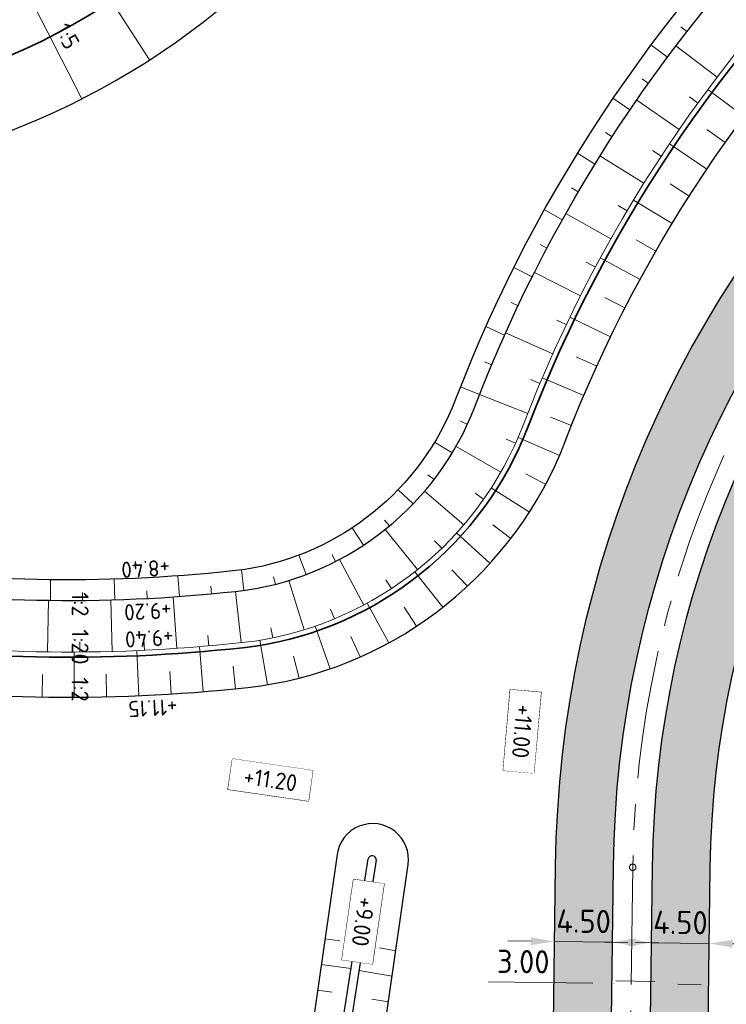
# Model space of a CAD drawing. Header units: metres. Extents: x 232559 to 234458, y 552925 to 554400.
# Tile 40 of 45: x 233244 to 233298, y 554148 to 554224. Entities that reach past the tile are written whole.
import ezdxf
from ezdxf.enums import TextEntityAlignment as Align

# ---------------------------------------------------------------- set-up
doc = ezdxf.new("R2010")
doc.units = ezdxf.units.M
doc.linetypes.add('AM-AS', pattern=[16, 10, -2, 2, -2])
doc.layers.get('Defpoints').update_dxf_attribs({"color": 241})
for name, color, linetype, lineweight in [('N-AL-HOOGTELABEL-S', 7, 'Continuous', 9), ('N-WE-AM-AS_WEG-G', 7, 'AM-AS', 13), ('N-WE-GW-WATERGANG_BODEM-G', 144, 'Continuous', 25), ('N-WE-OB-BESCHOEIING-G', 7, 'OB-BESCHOEIING', 25), ('N-WE-VH-KANTVERHARDING-GV', 7, 'Continuous', 25), ('N-WE-VH-M', 7, 'Continuous', 18), ('X-XX-AL-AANKLEDING-T25', 7, 'Continuous', 25)]:
    doc.layers.add(name, color=color, linetype=linetype, lineweight=lineweight)
for name, color, linetype, lineweight, true_color in [('N-WE-GW-GRONDWERKLIJN-G', 7, 'Continuous', 18, 0x004c00), ('N-WE-GW-TALUDARCERING_KORT-G', 7, 'Continuous', 18, 0x004c00), ('N-WE-GW-TALUDARCERING_LANG-G', 7, 'Continuous', 13, 0x004c00), ('N-WE-GW-WATERGANG_INSTEEK-G', 7, 'Continuous', 25, 0x004c00), ('N-WE-VH-VERHARDING_ASFALT_HOOFDRIJBAAN-A', 7, 'Continuous', 5, 0xc7c7c7), ('N-WE-WH-WATERLIJN-G', 150, 'Continuous', 35, 0x007fff)]:
    doc.layers.add(name, color=color, linetype=linetype, lineweight=lineweight, true_color=true_color)
doc.styles.add('NLCS-ISO', font='NLCS-ISO.ttf')
doc.styles.add('NLCS-ISO-ANNOTATIEF-T18', font='NLCS-ISO.ttf', dxfattribs={"height": 1.8})
doc.styles.add('NLCS-ISO-M500-T25', font='NLCS-ISO.ttf', dxfattribs={"height": 1.25})
doc.linetypes.add('OB-BESCHOEIING', pattern='A,30,-5,[1,NLCS.SHX,S=1,R=0,X=0,Y=0],-5', length=40)
doc.dimstyles.new('NLCS-ANNOTATIEF-T18-PIJL_A_L2_H2', dxfattribs={"dimtxt": 1.8, "dimasz": 1.8, "dimexe": 2, "dimexo": 2, "dimgap": 0.7, "dimtad": 1, "dimzin": 0, "dimdsep": 46, "dimtxsty": 'NLCS-ISO-ANNOTATIEF-T18', "dimcen": 0, "dimdle": 2, "dimse1": 1, "dimse2": 1, "dimclrd": 256, "dimclre": 251, "dimazin": 0, "dimtfac": 1, "dimtofl": 0, "dimtmove": 0, "dimatfit": 3, "dimfxl": 2, "dimtfillclr": 256, "dimtolj": 1, "dimtzin": 0, "dimlwd": 9, "dimlwe": 9, "dimarcsym": 0})

# ---------------------------------------------------------------- blocks, each defined once
blk = doc.blocks.new('*D91')
at = {"layer": 'Defpoints', "color": 0, "transparency": 16777216}
for p in [(233284.9066240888, 554152.9670607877), (233289.4062653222, 554152.9102387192), (233289.4062663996, 554152.9103239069)]:
    blk.add_point(p, dxfattribs=at)
at = {"layer": 'N-WE-VH-M', "lineweight": 9, "transparency": 16777216}
for p, q in [((233283.1067691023, 554152.9899088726), (233281.3069130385, 554153.0126717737)), ((233291.206121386, 554152.8874758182), (233293.0059774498, 554152.8647129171))]:
    blk.add_line(p, q, dxfattribs=at)
at = {"layer": 'N-WE-VH-M', "transparency": 16777216}
for points in [[(233283.1105629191, 554153.2898848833), (233283.1029752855, 554152.689932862), (233284.9066251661, 554152.9671459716)], [(233291.2099152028, 554153.1874518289), (233291.2023275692, 554152.5874998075), (233289.4062653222, 554152.9102387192)]]:
    blk.add_solid(points, dxfattribs=at)
at = {"layer": 'N-WE-VH-M', "color": 0, "transparency": 16777216, "insert": (233287.1766789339, 554154.538564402), "char_height": 1.8, "attachment_point": 5, "rotation": 359.27541504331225, "style": 'NLCS-ISO-ANNOTATIEF-T18'}
blk.add_mtext('\\A1;4.50', dxfattribs=at)
blk = doc.blocks.new('*D92')
at = {"layer": 'Defpoints', "color": 0, "transparency": 16777216}
for p in [(233292.4041498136, 554152.8725231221), (233296.9034236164, 554152.8157945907), (233296.9034236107, 554152.815794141)]:
    blk.add_point(p, dxfattribs=at)
at = {"layer": 'N-WE-VH-M', "lineweight": 9, "transparency": 16777216}
for p, q in [((233290.6042928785, 554152.895217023), (233288.8044359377, 554152.9179104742)), ((233298.7032805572, 554152.7931011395), (233300.503137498, 554152.7704076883))]:
    blk.add_line(p, q, dxfattribs=at)
at = {"layer": 'N-WE-VH-M', "transparency": 16777216}
for points in [[(233290.6080751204, 554153.1951931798), (233290.6005106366, 554152.5952408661), (233292.4041498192, 554152.8725235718)], [(233298.707062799, 554153.0930772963), (233298.6994983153, 554152.4931249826), (233296.9034236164, 554152.8157945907)]]:
    blk.add_solid(points, dxfattribs=at)
at = {"layer": 'N-WE-VH-M', "color": 0, "transparency": 16777216, "insert": (233294.6739586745, 554154.4440319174), "char_height": 1.8, "attachment_point": 5, "rotation": 359.2776258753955, "style": 'NLCS-ISO-ANNOTATIEF-T18'}
blk.add_mtext('\\A1;4.50', dxfattribs=at)
blk = doc.blocks.new('*D93')
at = {"layer": 'Defpoints', "color": 0, "transparency": 16777216}
for p in [(233289.6819872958, 554149.9062968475), (233292.6795784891, 554149.6778771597), (233292.6819891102, 554149.8684842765)]:
    blk.add_point(p, dxfattribs=at)
at = {"layer": 'N-WE-VH-M', "lineweight": 9, "transparency": 16777216}
for p, q in [((233287.8797222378, 554149.7385812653), (233279.8029209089, 554149.8407291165)), ((233294.4794345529, 554149.6551142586), (233296.2792906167, 554149.6323513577))]:
    blk.add_line(p, q, dxfattribs=at)
at = {"layer": 'N-WE-VH-M', "transparency": 16777216}
for points in [[(233287.8835160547, 554150.038557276), (233287.875928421, 554149.4386052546), (233289.6795783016, 554149.7158183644)], [(233294.4832283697, 554149.9550902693), (233294.4756407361, 554149.355138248), (233292.6795784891, 554149.6778771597)]]:
    blk.add_solid(points, dxfattribs=at)
at = {"layer": 'N-WE-VH-M', "color": 0, "transparency": 16777216, "insert": (233282.5029402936, 554151.4067097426), "char_height": 1.8, "attachment_point": 5, "rotation": 359.27541504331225, "style": 'NLCS-ISO-ANNOTATIEF-T18'}
blk.add_mtext('\\A1;3.00', dxfattribs=at)
blk = doc.blocks.new('SAL-HOOGTELABEL_AANLEG-SO')
blk.add_lwpolyline([(-4.842599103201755, 1.798838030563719), (4.851150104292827, 1.798838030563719), (4.851150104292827, -1.886858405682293), (-4.842599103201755, -1.886858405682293)], close=True)
at = {"style": 'NLCS-ISO'}
blk.add_attdef('HOOGTE', text='', height=2, dxfattribs=at).set_placement((0, 0), align=Align.MIDDLE_CENTER)
blk.add_wipeout([(-4.842599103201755, 1.7988380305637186), (4.851150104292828, 1.7988380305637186), (4.851150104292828, -1.8868584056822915), (-4.842599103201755, -1.8868584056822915)])

msp = doc.modelspace()

# ---------------------------------------------------------------- hatches: boundary and pattern name
at = {"layer": 'N-WE-VH-VERHARDING_ASFALT_HOOFDRIJBAAN-A'}
h = msp.add_hatch(color=256, dxfattribs=at)
h.dxf.hatch_style = 1
edge = h.paths.add_edge_path(flags=16)
edge.add_line((233238.8431109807, 553681.6264790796), (233230.943822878, 553658.5683842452))
edge.add_arc((233232.3644847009, 553658.0869851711), 1.500008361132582, 161.2807672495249, 340.8981595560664)
edge.add_line((233233.7819002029, 553657.5961100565), (233241.6811883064, 553680.6542048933))
edge.add_arc((233240.2605260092, 553681.1356025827), 1.500008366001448, 341.2808231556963, 520.8981037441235)
edge = h.paths.add_edge_path(flags=16)
edge.add_arc((233271.7074764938, 553774.3557767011), 1.50000836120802, 164.2858098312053, 343.9032006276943)
edge.add_arc((232887.5055168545, 553885.6554448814), 401.4984599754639, 343.8444187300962, 352.0661515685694)
edge.add_line((233285.1608708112, 553830.2367401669), (233285.628885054, 553833.7053079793))
edge.add_arc((233284.1416862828, 553833.900922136), 1.500008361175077, 352.5067892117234, 532.1241805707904)
edge.add_line((233282.6558269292, 553834.1064630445), (233282.1878126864, 553830.6378952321))
edge.add_arc((232887.5013877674, 553885.6565838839), 398.5027353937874, 343.84373435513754, 352.0641942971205, ccw=False)
edge.add_line((233270.265800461, 553774.7699999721), (233270.2635313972, 553774.76203726))
edge = h.paths.add_edge_path(flags=16)
edge.add_line((233258.9653892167, 553740.3635948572), (233250.3426869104, 553715.1938472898))
edge.add_arc((233251.7633487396, 553714.7124482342), 1.500008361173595, 161.2807679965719, 340.8981588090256)
edge.add_line((233253.1807642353, 553714.2215731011), (233261.803466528, 553739.3913206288))
edge.add_arc((233260.3828047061, 553739.8727197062), 1.500008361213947, 341.2807671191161, 520.8981580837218)
edge = h.paths.add_edge_path(flags=16)
edge.add_arc((234470.475400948, 552921.1637758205), 1411.277274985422, 162.0659295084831, 164.4612733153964, ccw=False)
edge.add_arc((233126.3416874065, 553356.1858418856), 1.500008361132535, 342.2158700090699, 521.8332620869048)
edge.add_arc((234458.2256546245, 552924.8473599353), 1401.488492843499, 162.0549104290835, 164.4722926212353)
edge.add_arc((233109.3367418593, 553299.6359526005), 1.500008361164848, 164.6940441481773, 344.311435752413)
edge = h.paths.add_edge_path(flags=16)
edge.add_line((233152.7243747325, 553435.0058946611), (233170.2517599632, 553481.8816119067))
edge.add_arc((232796.991217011, 553621.4481446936), 398.4999999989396, 339.4986351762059, 341.0894634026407)
edge.add_line((233173.9824883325, 553492.2977232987), (233181.1625168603, 553513.2562927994))
edge.add_arc((233182.579932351, 553512.7654176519), 1.500008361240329, -18.719231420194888, 160.8981582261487, ccw=False)
edge.add_line((233184.0005941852, 553512.2840186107), (233176.8205656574, 553491.32544911))
edge.add_arc((232796.9912170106, 553621.4481446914), 401.4999999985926, 339.4986351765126, 341.08946340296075, ccw=False)
edge.add_line((233173.0617515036, 553480.8309228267), (233155.5343662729, 553433.9552055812))
edge.add_arc((233154.1311245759, 553434.4852412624), 1.500008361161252, 159.6899393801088, 339.3073309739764, ccw=False)
edge = h.paths.add_edge_path(flags=16)
edge.add_line((233288.7409870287, 554100.2030049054), (233287.2648016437, 553983.1308973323))
edge.add_arc((233288.7647455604, 553983.1169929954), 1.500008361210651, 179.4688888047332, 359.0862801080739)
edge.add_line((233290.2645631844, 553983.0930727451), (233291.7407485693, 554100.1651803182))
edge.add_arc((233290.2408005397, 554100.1787584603), 1.500009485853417, 359.4813493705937, 539.0738195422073)
edge = h.paths.add_edge_path(flags=16)
edge.add_line((233288.8319004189, 553873.9156854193), (233288.9171638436, 553877.3046130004))
edge.add_arc((233110.1728694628, 553881.9064760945), 178.8035232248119, 358.5252166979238, 359.5434362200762)
edge.add_line((233288.970715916, 553880.4816879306), (233289.2599437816, 553903.4195358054))
edge.add_arc((233287.7599998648, 553903.4334401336), 1.500008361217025, 359.4688891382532, 539.0862797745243)
edge.add_line((233286.2601822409, 553903.4573603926), (233285.9709543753, 553880.519512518))
edge.add_arc((233108.5407243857, 553881.9357574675), 177.4358821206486, 358.5287614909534, 359.5426758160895, ccw=False)
edge.add_line((233285.9181128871, 553877.3800673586), (233285.8328494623, 553873.9911397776))
edge.add_arc((233287.3325009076, 553873.9584193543), 1.500008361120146, 178.7500797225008, 358.3674721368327)
edge = h.paths.add_edge_path(flags=16)
edge.add_line((233217.4679331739, 553619.232137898), (233192.6325521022, 553546.7374314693))
edge.add_arc((233194.0532139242, 553546.2560323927), 1.500008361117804, 161.2807671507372, 340.8981596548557)
edge.add_line((233195.470629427, 553545.7651572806), (233220.3060104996, 553618.2598637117))
edge.add_arc((233218.8853486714, 553618.7412627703), 1.500008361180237, 341.280767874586, 520.8981590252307)
edge = h.paths.add_edge_path()
edge.add_line((233383.3948392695, 554231.8195223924), (233383.3948392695, 554236.3196870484))
edge.add_line((233383.3948392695, 554236.3196870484), (233370.3008999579, 554236.207676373))
edge.add_arc((233370.9725897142, 554157.7105501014), 78.50000000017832, 90.49026060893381, 179.2775844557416)
edge.add_line((233292.478829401, 554158.7002934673), (233292.1827528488, 554135.2192955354))
edge.add_arc((233290.6829352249, 554135.2432157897), 1.500008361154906, 179.4688889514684, 359.0862799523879, ccw=False)
edge.add_line((233289.1829913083, 554135.2571201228), (233289.4790678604, 554158.7381180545))
edge.add_arc((233370.9725897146, 554157.7105501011), 81.50000000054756, 90.49026060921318, 179.2775844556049, ccw=False)
edge.add_line((233370.2752302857, 554239.2075665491), (233383.3948392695, 554239.3197968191))
edge.add_line((233383.3948392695, 554239.3197968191), (233383.3987201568, 554243.819994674))
edge.add_line((233383.3987201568, 554243.819994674), (233370.2367257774, 554243.7074018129))
edge.add_arc((233370.9725897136, 554157.7105501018), 85.99999999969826, 90.49026060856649, 179.2775844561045)
edge.add_line((233284.9794255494, 554158.7948549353), (233284.6455244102, 554132.3140954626))
edge.add_arc((233272.6464789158, 554132.4653348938), 11.9999985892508, 358.83315250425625, 359.277865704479, ccw=False)
edge.add_arc((233272.6441303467, 554132.2791883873), 12.00000000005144, 288.11678142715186, 359.7220163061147, ccw=False)
edge.add_arc((233263.9373955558, 554158.8910798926), 40.00000000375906, 269.27758445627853, 288.1167814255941, ccw=False)
edge.add_line((233263.4330677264, 554118.8942593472), (233259.3492775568, 554118.9457526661))
edge.add_line((233259.3492775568, 554118.9457526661), (233258.1891597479, 554110.959744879))
edge.add_line((233258.1891597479, 554110.959744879), (233271.3731336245, 554110.793505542))
edge.add_arc((233271.2218352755, 554098.7944593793), 12.00000000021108, 18.1167814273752, 89.27758445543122, ccw=False)
edge.add_arc((233244.6099437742, 554090.0877245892), 39.9999999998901, -0.7224155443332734, 18.116781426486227, ccw=False)
edge.add_line((233284.6067643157, 554089.5833967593), (233283.2272950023, 553980.1815685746))
edge.add_arc((233271.2282488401, 553980.3328669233), 11.99999999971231, 288.64532879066, 359.27758445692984, ccw=False)
edge.add_arc((233262.2763961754, 554006.8633085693), 40.0000000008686, 269.8061318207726, 288.6453287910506, ccw=False)
edge.add_line((233262.1410509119, 553966.8635375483), (233258.917836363, 553966.8744437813))
edge.add_line((233258.917836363, 553966.8744437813), (233258.5090641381, 553958.8759513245))
edge.add_line((233258.5090641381, 553958.8759513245), (233269.4898461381, 553958.73749247))
edge.add_arc((233269.3385477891, 553946.7384463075), 11.9999999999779, 17.900033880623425, 89.27758445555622, ccw=False)
edge.add_arc((233242.6939095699, 553938.1324452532), 39.99999999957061, -0.7224155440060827, 17.90003388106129, ccw=False)
edge.add_line((233282.6907301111, 553937.6281174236), (233281.9726850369, 553880.6819838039))
edge.add_arc((232887.504042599, 553885.6559170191), 394.4999998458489, 357.8787414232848, 359.27758445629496, ccw=False)
edge.add_arc((233269.741926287, 553871.4978749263), 11.99999999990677, 276.26086459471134, 357.87874142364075, ccw=False)
edge.add_arc((233266.6883759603, 553899.3308738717), 39.99999999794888, 257.65672900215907, 276.26086459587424, ccw=False)
edge.add_line((233258.1376475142, 553860.2554974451), (233253.5855078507, 553861.2516263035))
edge.add_line((233253.5855078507, 553861.2516263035), (233252.2661928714, 553853.3510268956))
edge.add_line((233252.2661928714, 553853.3510268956), (233268.0977294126, 553849.886666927))
edge.add_arc((233265.5325108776, 553838.1640539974), 12.00000000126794, 10.986504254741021, 77.65672899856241, ccw=False)
edge.add_arc((233238.0456920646, 553832.8278763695), 40.00000000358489, -8.570212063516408, 10.986504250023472, ccw=False)
edge.add_arc((232887.5040424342, 553885.6559170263), 394.500000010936, 341.0894634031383, 351.4297879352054, ccw=False)
edge.add_line((233260.7112106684, 553757.8018612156), (233245.5879523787, 553713.6569307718))
edge.add_arc((233234.2356430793, 553717.546027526), 11.99999999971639, 276.9945347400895, 341.0894634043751, ccw=False)
edge.add_arc((233230.8259524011, 553745.3376451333), 39.99999999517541, 261.25770785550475, 276.9945347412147, ccw=False)
edge.add_line((233224.7463354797, 553705.8023664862), (233223.0745871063, 553697.9134248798))
edge.add_line((233223.0745871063, 553697.9134248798), (233224.2877538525, 553697.6558123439))
edge.add_arc((233221.8133919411, 553685.9136859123), 12.00000000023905, -0.07133962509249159, 78.1004309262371, ccw=False)
edge.add_arc((233193.813413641, 553685.9485490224), 40.00000000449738, 341.08946340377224, 359.92866037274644, ccw=False)
edge.add_line((233231.6544446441, 553672.9848931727), (233226.1890888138, 553657.0314690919))
edge.add_arc((233214.8367795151, 553660.9205658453), 11.99999999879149, 270.31384081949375, 341.08946340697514, ccw=False)
edge.add_arc((233214.6834087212, 553688.9201457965), 39.9999999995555, 259.0733274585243, 270.31384082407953, ccw=False)
edge.add_line((233207.1013068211, 553649.6453226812), (233204.414138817, 553641.729737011))
edge.add_line((233204.414138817, 553641.729737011), (233206.4130408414, 553641.0511457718))
edge.add_arc((233202.5554846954, 553629.6880801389), 11.99999999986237, -0.09517119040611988, 71.2485752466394, ccw=False)
edge.add_arc((233174.5555233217, 553629.7345895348), 40.00000000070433, 341.0894634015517, 359.904828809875, ccw=False)
edge.add_line((233212.3965543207, 553616.7709336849), (233170.1983852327, 553493.5940888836))
edge.add_arc((232796.991217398, 553621.4481445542), 394.4999995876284, 339.4986351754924, 341.0894634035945, ccw=False)
edge.add_line((233166.505104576, 553483.28253068), (233147.8846569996, 553433.483497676))
edge.add_arc((233136.6446908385, 553437.6862539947), 11.99999999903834, 268.33783214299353, 339.49863518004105, ccw=False)
edge.add_arc((233137.456865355, 553465.6744724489), 39.99999999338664, 249.4986351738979, 268.33783214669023, ccw=False)
edge.add_line((233123.4476776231, 553428.2079185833), (233112.4234840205, 553432.3299949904))
edge.add_line((233112.4234840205, 553432.3299949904), (233110.6451300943, 553424.4539915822))
edge.add_line((233110.6451300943, 553424.4539915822), (233127.7942505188, 553418.0417325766))
edge.add_arc((233123.591494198, 553406.8017664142), 12.00000000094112, -0.8344186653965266, 69.49863517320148, ccw=False)
edge.add_arc((233095.5944634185, 553407.2095258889), 40.0000000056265, 340.5064054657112, 359.16558132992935, ccw=False)
edge.add_arc((234458.2366741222, 552924.8440463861), 1405.500000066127, 160.5064054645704, 165.1608938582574)
edge.add_line((233099.6117662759, 553284.8004464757), (233092.6752564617, 553255.3994536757))
edge.add_line((233092.6752564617, 553255.3994536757), (233091.0809289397, 553248.58331763))
edge.add_line((233091.0809289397, 553248.58331763), (233095.9495792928, 553247.444516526))
edge.add_line((233095.9495792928, 553247.444516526), (233096.1772452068, 553248.4184059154))
edge.add_arc((233096.518756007, 553249.8789192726), 1.499909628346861, 166.8325995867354, 256.8390316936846, ccw=False)
edge.add_line((233095.0582809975, 553250.22059403), (233096.0860600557, 553254.613594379))
edge.add_arc((233906.1433038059, 553060.849929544), 832.9088161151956, 165.7741364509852, 166.5477504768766, ccw=False)
edge.add_arc((233100.2296296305, 553265.1628194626), 1.500008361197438, -13.877530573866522, 165.7093191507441, ccw=False)
edge.add_arc((233925.3302583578, 553056.1233553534), 849.6689466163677, 165.7826359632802, 166.5393129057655)
edge.add_line((233099.0018301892, 553253.9077016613), (233102.4176006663, 553253.1470107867))
edge.add_line((233102.4176006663, 553253.1470107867), (233106.2073716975, 553266.7456090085))
edge.add_arc((233117.7668680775, 553263.5241119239), 12.00000000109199, 98.46671721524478, 164.4274651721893, ccw=False)
edge.add_arc((233121.8894445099, 553235.8292682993), 39.99999999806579, 79.62752023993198, 98.46671721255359, ccw=False)
edge.add_line((233129.0913123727, 553275.175590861), (233159.1338229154, 553269.6766731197))
edge.add_line((233159.1338229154, 553269.6766731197), (233160.574196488, 553277.5459376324))
edge.add_line((233160.574196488, 553277.5459376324), (233126.0042255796, 553283.8735521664))
edge.add_arc((233128.1647859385, 553295.6774489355), 11.99999999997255, 183.0718552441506, 259.627520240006, ccw=False)
edge.add_arc((233156.1245531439, 553297.1779215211), 40.00000000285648, 164.0423255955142, 183.0718552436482, ccw=False)
edge.add_arc((234458.2366841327, 552924.8440433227), 1394.300010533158, 161.9323812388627, 164.0423255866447, ccw=False)
edge.add_arc((233144.0962816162, 553353.5494451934), 12.0000000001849, 89.88037590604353, 161.9323812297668, ccw=False)
edge.add_arc((233144.037822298, 553325.5495062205), 39.99999999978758, 71.04117893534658, 89.88037590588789, ccw=False)
edge.add_line((233157.0333630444, 553363.379599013), (233175.1461170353, 553357.1574352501))
edge.add_line((233175.1461170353, 553357.1574352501), (233176.6028173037, 553365.1158982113))
edge.add_line((233176.6028173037, 553365.1158982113), (233152.3911867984, 553373.433171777))
edge.add_arc((233156.2898490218, 553384.7821996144), 11.99999999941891, 179.1939367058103, 251.0411789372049, ccw=False)
edge.add_arc((233184.2848984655, 553384.3886927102), 39.99781493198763, 160.1638824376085, 179.1944613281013, ccw=False)
edge.add_arc((234458.2366756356, 552924.8440458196), 1394.300001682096, 159.498635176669, 160.1644070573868, ccw=False)
edge.add_line((233152.246272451, 553413.1693077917), (233176.9957396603, 553479.3599581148))
edge.add_arc((232796.9912174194, 553621.4481445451), 405.6999995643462, 339.498635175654, 341.0894634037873)
edge.add_line((233180.7938739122, 553489.9642652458), (233188.9434714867, 553513.753015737))
edge.add_arc((233200.2957807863, 553509.8639189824), 12.0000000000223, 96.10748340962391, 161.0894634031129, ccw=False)
edge.add_arc((233203.2748111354, 553482.0228454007), 40.00000000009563, 77.26828643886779, 96.10748340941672, ccw=False)
edge.add_line((233212.0902565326, 553521.0393537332), (233225.7077712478, 553517.9625930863))
edge.add_line((233225.7077712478, 553517.9625930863), (233227.4708274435, 553525.7659021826))
edge.add_line((233227.4708274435, 553525.7659021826), (233210.0433164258, 553529.7034988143))
edge.add_arc((233212.6879500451, 553541.4084513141), 12.00000000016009, 179.9286603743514, 257.2682864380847, ccw=False)
edge.add_arc((233240.6879283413, 553541.3735882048), 40.00000000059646, 161.0894634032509, 179.9286603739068, ccw=False)
edge.add_line((233202.8468973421, 553554.3372440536), (233225.2499693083, 553619.7320177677))
edge.add_arc((233236.6022786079, 553615.842921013), 12.0000000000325, 96.10753060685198, 161.089463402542, ccw=False)
edge.add_arc((233239.5813318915, 553588.0018498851), 40.00000000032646, 77.26833363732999, 96.10753060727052, ccw=False)
edge.add_line((233248.3967451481, 553627.0183654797), (233264.8851009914, 553623.29297718))
edge.add_line((233264.8851009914, 553623.29297718), (233266.6473164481, 553631.0964762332))
edge.add_line((233266.6473164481, 553631.0964762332), (233246.3497244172, 553635.6825254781))
edge.add_arc((233248.9943483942, 553647.3874801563), 11.99999999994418, 179.9280306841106, 257.26833363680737, ccw=False)
edge.add_arc((233276.9943263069, 553647.3523093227), 40.00000000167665, 161.0894634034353, 179.9280306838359, ccw=False)
edge.add_line((233239.1532953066, 553660.3159651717), (233266.7483078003, 553740.8631739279))
edge.add_arc((233278.1008748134, 553736.9748295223), 12.00000000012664, 95.90662175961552, 161.0932605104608, ccw=False)
edge.add_arc((233280.9822846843, 553709.1234834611), 40.00000000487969, 77.0674247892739, 95.90662175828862, ccw=False)
edge.add_line((233289.934455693, 553748.1088478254), (233292.9078006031, 553747.4260815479))
edge.add_line((233292.9078006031, 553747.4260815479), (233295.1107104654, 553757.1804901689))
edge.add_line((233295.1107104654, 553757.1804901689), (233287.9003680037, 553758.8361940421))
edge.add_arc((233290.5860193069, 553770.5318033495), 11.9999999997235, 183.5077938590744, 257.0674247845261, ccw=False)
edge.add_arc((233318.5335608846, 553772.244964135), 40.00000000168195, 165.2586584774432, 183.5077938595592, ccw=False)
edge.add_arc((232887.5040424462, 553885.6559170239), 405.6999999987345, 345.2586584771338, 352.9955194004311)
edge.add_arc((233302.0865878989, 553834.718671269), 12.00000000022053, 108.80191445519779, 172.9955193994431, ccw=False)
edge.add_arc((233311.1109130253, 553808.2127935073), 39.99999999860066, 89.96271748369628, 108.80191445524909, ccw=False)
edge.add_line((233311.13694113, 553848.2127850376), (233329.5025161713, 553848.2008345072))
edge.add_line((233329.5025161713, 553848.2008345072), (233329.5025161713, 553856.2008362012))
edge.add_line((233329.5025161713, 553856.2008362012), (233306.3333824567, 553856.2159124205))
edge.add_arc((233306.3411064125, 553868.2159099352), 12.00000000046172, 197.0632672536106, 269.9631208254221, ccw=False)
edge.add_arc((233333.1085836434, 553876.4318799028), 39.99999999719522, 178.8141437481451, 197.0632672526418, ccw=False)
edge.add_arc((232887.5040428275, 553885.6559170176), 405.6999996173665, 358.8141437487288, 359.277584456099)
edge.add_line((233293.1717947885, 553880.5407720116), (233293.4973713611, 553906.3613335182))
edge.add_arc((233305.4964175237, 553906.2100351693), 12.00000000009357, 108.80191445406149, 179.277584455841, ccw=False)
edge.add_arc((233314.5207426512, 553879.7041573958), 40.000000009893, 89.96271748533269, 108.8019144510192, ccw=False)
edge.add_line((233314.5467707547, 553919.7041489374), (233329.7282889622, 553919.6942702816))
edge.add_line((233329.7282889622, 553919.6942702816), (233329.7334945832, 553927.694268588))
edge.add_line((233329.7334945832, 553927.694268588), (233307.4111207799, 553927.7087938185))
edge.add_arc((233307.4189292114, 553939.7087912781), 12.00000000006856, 198.1167814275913, 269.96271748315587, ccw=False)
edge.add_arc((233334.0308207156, 553948.4155260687), 40.00000000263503, 179.2775844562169, 198.1167814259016, ccw=False)
edge.add_line((233294.0340001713, 553948.9198538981), (233295.9419387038, 554100.2330882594))
edge.add_arc((234145.874375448, 554089.5161218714), 850.0000002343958, 178.2011683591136, 179.2775844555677, ccw=False)
edge.add_arc((232446.7121341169, 554142.8797634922), 849.9999999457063, 358.2011683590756, 359.277584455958)
edge.add_line((233296.6445705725, 554132.1627971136), (233296.978471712, 554158.6435565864))
edge.add_arc((233370.9725897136, 554157.7105501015), 73.99999999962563, 90.49026060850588, 179.2775844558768, ccw=False)
edge.add_line((233370.3394044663, 554231.7078411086), (233383.3948392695, 554231.8195223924))

# ---------------------------------------------------------------- linework, layer by layer
at = {"layer": 'N-WE-AM-AS_WEG-G', "flags": 128}
msp.add_lwpolyline([(233093.304663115, 553236.2290259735, -0.03339304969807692), (233146.9072885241, 553415.1656170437), (233171.6567557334, 553481.3562673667, 0.006941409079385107), (233175.401526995, 553491.8115862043), (233265.9143524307, 553756.0193585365, 0.07952767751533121), (233287.4722478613, 553880.6126387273), (233290.9789486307, 554158.7192057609, -0.4080279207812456), (233370.2880651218, 554237.7076214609), (233431.4370744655, 554238.2308656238)], format="xyb", dxfattribs=at)
at = {"layer": 'N-WE-AM-AS_WEG-G'}
msp.add_circle((233290.9789486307, 554158.7192057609), 0.25, dxfattribs=at)
at = {"layer": 'N-WE-GW-GRONDWERKLIJN-G', "flags": 128}
msp.add_lwpolyline([(233034.8641008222, 554060.7348657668, -0.4323638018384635), (233037.4291413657, 554062.658103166, 0.2932897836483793), (233043.8578807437, 554065.4818335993, 0.2507251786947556), (233045.7828467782, 554085.6773582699, -0.1928476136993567), (233045.2886859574, 554118.025880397, -0.3194850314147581), (233059.2919510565, 554127.3326832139, -0.1631370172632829), (233085.2148282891, 554117.7136677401, 0.4562711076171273), (233111.2356047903, 554122.3780990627, 0.2061415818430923), (233116.0297656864, 554158.8437201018, -0.1820302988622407), (233118.9061619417, 554192.9037591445, -0.4444862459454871), (233145.2460718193, 554200.7561931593, 0.1008403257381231), (233200.2899192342, 554180.9591359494), (233229.8892395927, 554176.6592779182, 0.0657898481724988), (233261.7226733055, 554176.2495801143, 0.2691667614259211), (233282.4904529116, 554192.9760518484, -0.1184239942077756), (233311.4199607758, 554235.0697647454, 0.4105010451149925), (233312.3120639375, 554250.2197962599, 0.4105010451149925)], format="xyb", dxfattribs=at)
at = {"layer": 'N-WE-GW-TALUDARCERING_KORT-G'}
for points in [[(233295.1803062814, 554223.4828206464), (233294.7070649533, 554223.8516878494)], [(233292.19447343, 554219.4727399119), (233291.705423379, 554219.8203772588)], [(233296.0249510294, 554217.9496751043), (233295.3770555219, 554218.419004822)], [(233289.3884042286, 554215.3348756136), (233288.8844981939, 554215.6606058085)], [(233298.1388743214, 554214.8892092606), (233296.7096856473, 554215.8992145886)], [(233293.185321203, 554213.83480621), (233292.5166480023, 554214.2740273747)], [(233295.3507379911, 554210.7393120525), (233293.8754491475, 554211.6806994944)], [(233286.7675594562, 554211.0772802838), (233286.2497791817, 554211.3804688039)], [(233290.5367674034, 554209.5944281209), (233289.8487162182, 554210.0026214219)], [(233284.3370394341, 554206.7082394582), (233283.806393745, 554206.9882957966)], [(233292.761682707, 554206.462380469), (233291.2435893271, 554207.3330474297)], [(233288.0848274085, 554205.2374069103), (233287.3788385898, 554205.6137181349)], [(233282.1015740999, 554202.2362555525), (233281.5590969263, 554202.492634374)], [(233290.3774853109, 554202.067957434), (233288.8199788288, 554202.8659596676)], [(233285.8346279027, 554200.7728525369), (233285.1121794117, 554201.1164943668)], [(233280.0655138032, 554197.6700313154), (233279.5122621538, 554197.9022335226)], [(233288.2034655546, 554197.5658480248), (233286.6100255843, 554198.2894039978)], [(233283.7908737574, 554196.2100997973), (233283.0534780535, 554196.5203534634)], [(233278.1775916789, 554193.0407809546), (233277.6329250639, 554193.2924519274)], [(233286.24447423, 554192.9660975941), (233284.6186607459, 554193.6135924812)], [(233281.9073166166, 554191.57892467), (233281.1781243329, 554191.9079818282)], [(233275.596569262, 554188.7703979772), (233275.1205420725, 554189.135635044)], [(233284.2388848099, 554188.3900727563), (233282.6937618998, 554189.2117145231)], [(233279.4351474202, 554187.2413396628), (233278.7804136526, 554187.7010392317)], [(233272.1400130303, 554185.1717778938), (233271.755909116, 554185.632716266)], [(233281.5358584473, 554184.190540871), (233280.1480891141, 554185.2566535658)], [(233276.1949482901, 554183.4430013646), (233275.6378050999, 554184.0171019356)], [(233267.9769930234, 554182.4209394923), (233267.703600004, 554182.9550333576)], [(233278.1748620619, 554180.4964749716), (233276.9827492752, 554181.7776334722)], [(233263.3111344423, 554180.6524341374), (233263.1618247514, 554181.2335594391)], [(233272.3011970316, 554180.3181069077), (233271.8613285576, 554180.9863252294)], [(233258.3726521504, 554179.914797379), (233258.3163972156, 554180.5121543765)], [(233248.3888434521, 554179.4017483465), (233248.383569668, 554180.0017251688)], [(233253.3862065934, 554179.5520461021), (233253.3554143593, 554180.1512554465)], [(233267.8914617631, 554177.9770603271), (233267.5844087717, 554178.7157879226)], [(233274.248660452, 554177.4098327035), (233273.2851069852, 554178.8706765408)], [(233263.1215405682, 554176.5025719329), (233262.9581513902, 554177.2857091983)], [(233258.1637902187, 554175.8788513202), (233258.092628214, 554176.6756800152)], [(233269.8656182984, 554175.0158065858), (233269.1572185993, 554176.6160159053)], [(233248.178087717, 554175.3999901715), (233248.1726751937, 554176.1999718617)], [(233253.1758662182, 554175.5366726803), (233253.1375465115, 554176.3357544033)], [(233265.1467092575, 554173.3804726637), (233264.7130154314, 554175.0758810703)], [(233260.2204626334, 554172.5609428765), (233260.040361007, 554174.3016506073)], [(233245.2433811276, 554171.9150643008), (233245.2729586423, 554173.6648143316)], [(233250.2430238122, 554171.9305520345), (233250.2026063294, 554173.6800852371)], [(233255.2380479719, 554172.1459597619), (233255.1277001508, 554173.8924772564)], [(233266.5847082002, 554149.2048372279), (233267.7165827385, 554149.0454990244)], [(233272.0651612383, 554148.2889449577), (233270.7697274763, 554148.510660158)]]:
    msp.add_lwpolyline(points, dxfattribs=at)
at = {"layer": 'N-WE-GW-TALUDARCERING_LANG-G'}
for points in [[(233247.9269499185, 554230.0233531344), (233253.5677610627, 554221.2860054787)], [(233243.5953441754, 554227.5302613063), (233248.316794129, 554218.2637676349)], [(233293.6652744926, 554221.4942469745), (233292.3819071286, 554222.4498188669)], [(233297.5145793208, 554219.957344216), (233294.3296029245, 554222.3774413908)], [(233290.7686187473, 554217.4192830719), (233289.4443550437, 554218.3173249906)], [(233299.6056707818, 554216.9136147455), (233296.795801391, 554219.0005699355)], [(233294.5816134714, 554215.9084733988), (233291.2893301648, 554218.1804451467)], [(233296.7202995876, 554212.8307255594), (233293.8150107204, 554214.7826634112)], [(233288.0545014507, 554213.220531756), (233286.6919213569, 554214.059294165)], [(233291.8368041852, 554211.7297576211), (233288.4441053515, 554213.8488482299)], [(233294.0309535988, 554208.6161355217), (233291.0367351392, 554210.4286959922)], [(233285.528204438, 554208.9061640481), (233284.1299627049, 554209.6840131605)], [(233289.2858904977, 554207.4299340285), (233285.7998781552, 554209.3917085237)], [(233291.5436334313, 554204.2792484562), (233288.4671743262, 554205.948383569)], [(233283.1946440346, 554204.4845759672), (233281.7634650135, 554205.1999969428)], [(233286.9342060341, 554203.0179929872), (233283.3621778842, 554204.8183464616)], [(233289.2638889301, 554199.829741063), (233286.1120621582, 554201.3517239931)], [(233281.0583614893, 554199.9643721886), (233279.597033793, 554200.6159720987)], [(233284.7866678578, 554198.5031592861), (233281.1361019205, 554200.1383255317)], [(233287.1968067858, 554195.2775413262), (233283.9766539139, 554196.6489747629)], [(233279.1235141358, 554195.3543493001), (233277.6348851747, 554195.940859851)], [(233282.8477661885, 554193.894872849), (233279.1263050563, 554195.361432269)], [(233277.0054996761, 554190.8340168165), (233275.636176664, 554191.6616365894)], [(233285.3195759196, 554190.6436267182), (233282.1035077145, 554192.0245341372)], [(233280.7733718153, 554189.3519184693), (233277.2981750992, 554191.3325768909)], [(233273.968082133, 554186.8752364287), (233272.81416378, 554187.9836011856)], [(233277.9044896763, 554185.2658715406), (233274.8613279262, 554187.8618620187)], [(233282.9747330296, 554186.2340766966), (233280.031669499, 554188.1283779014)], [(233270.1347847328, 554183.6809166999), (233269.2527124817, 554185.0158131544)], [(233274.3216564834, 554181.788865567), (233271.8180460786, 554184.9084705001)], [(233279.9322066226, 554182.2735902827), (233277.3433774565, 554184.6290018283)], [(233265.6931050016, 554181.4073009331), (233265.1260235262, 554182.903435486)], [(233270.1514554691, 554179.0437448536), (233268.2758501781, 554182.5767470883)], [(233260.8589583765, 554180.1756528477), (233260.6750891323, 554181.7650527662)], [(233245.8888948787, 554179.4063696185), (233245.9088733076, 554181.006244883)], [(233250.888324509, 554179.4503145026), (233250.8402255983, 554181.0495913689)], [(233255.8813589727, 554179.7068970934), (233255.7652698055, 554181.302680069)], [(233265.5412218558, 554177.1274958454), (233264.3598877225, 554180.9490727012)], [(233276.2759716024, 554178.8714784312), (233274.1128294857, 554181.6229900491)], [(233245.678147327, 554175.4087958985), (233245.7333872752, 554179.408414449)], [(233250.6776800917, 554175.4426217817), (233250.5683263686, 554179.4411267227)], [(233255.6715884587, 554175.6821030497), (233255.3978262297, 554179.6727238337)], [(233260.6514163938, 554176.126834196), (233260.2137092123, 554180.1028136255)], [(233272.1069414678, 554176.1216407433), (233270.4291899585, 554179.1933096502)], [(233267.5401830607, 554174.0999738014), (233266.3941287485, 554177.4070207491)], [(233257.7313302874, 554172.3285384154), (233257.4408227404, 554175.816461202)], [(233262.7017406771, 554172.8622763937), (233262.1190151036, 554176.313425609)], [(233247.7432799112, 554171.8978091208), (233247.7324377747, 554175.3977923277)], [(233252.7416129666, 554172.0132799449), (233252.5908175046, 554175.5100299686)], [(233272.3491086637, 554150.2688968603), (233269.7829784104, 554150.7129427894)]]:
    msp.add_lwpolyline(points, dxfattribs=at)
at = {"layer": 'N-WE-GW-WATERGANG_BODEM-G', "flags": 128}
msp.add_lwpolyline([(233225.7978586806, 554217.349669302, 0.4276552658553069), (233232.1271694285, 554212.7755469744, 0.1836673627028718), (233268.2106460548, 554234.6870381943, -0.2884626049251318), (233277.3250718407, 554237.9866726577, 0.2842598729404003), (233298.5527040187, 554245.4849557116, -0.4659058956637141), (233307.1256761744, 554245.6688203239, -0.4085718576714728), (233306.7527173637, 554238.3940524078, 0.1156792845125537), (233277.2631637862, 554194.9848944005, -0.2680193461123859), (233260.9625403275, 554181.7986702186, -0.06557612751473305), (233230.6942947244, 554182.2011085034), (233201.0949255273, 554186.5009736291, -0.1008403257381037), (233148.1577477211, 554205.5397215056, 0.4444862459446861), (233113.850020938, 554195.3111307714, 0.1820302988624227), (233110.6415046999, 554157.3183861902, -0.2061415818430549), (233106.424705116, 554125.2443238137, -0.4562711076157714), (233088.7305770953, 554122.0725105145, 0.1631370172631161), (233059.470501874, 554132.9298360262, 0.3194850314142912), (233040.0590792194, 554120.0286817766, 0.1928476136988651), (233040.6168561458, 554083.5157522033, -0.1859972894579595), (233040.9426888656, 554072.0865229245, -0.2563247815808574), (233035.4924186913, 554067.2123108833, 0.3055787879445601), (233030.235339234, 554061.5674881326)], format="xyb", dxfattribs=at)
at = {"layer": 'N-WE-GW-WATERGANG_BODEM-G'}
msp.add_lwpolyline([(233271.1197907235, 554159.2806356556, 0.8979510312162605), (233270.4851051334, 554159.3704683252)], format="xyb", dxfattribs=at)
at = {"layer": 'N-WE-GW-WATERGANG_BODEM-G', "flags": 128}
for points in [[(233267.153336, 554138.003031), (233270.4851051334, 554159.3704683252)], [(233271.1196580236, 554159.2797091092), (233267.806128, 554138.038877)]]:
    msp.add_lwpolyline(points, dxfattribs=at)
at = {"layer": 'N-WE-GW-WATERGANG_INSTEEK-G', "flags": 128}
for points in [[(233314.9428403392, 554252.5282623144, 0.4659058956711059), (233290.4486341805, 554252.0029348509, -0.2842598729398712), (233279.5373191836, 554248.1486587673, 0.2884626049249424), (233260.0060958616, 554241.0780753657, -0.2048769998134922), (233226.2756688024, 554222.437900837), (233220.1262018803, 554221.8165919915, -0.2120573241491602), (233182.3362035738, 554234.223759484), (233173.1163843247, 554242.5607159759, 0.3383241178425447), (233112.6086456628, 554247.5752421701, 0.1505561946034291), (232999.4459434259, 554113.8065329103, 0.1634168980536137), (232996.3894154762, 554075.3458726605, 0.3009789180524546), (233009.2529325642, 554063.5667497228), (233036.8828900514, 554059.2009931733)], [(233036.8828900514, 554059.2009931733, 0.2932897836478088), (233046.7732583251, 554063.5451938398, 0.2507251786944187), (233049.0115909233, 554087.0283620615, -0.1928476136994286), (233048.5571901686, 554116.7741295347, -0.3194850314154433), (233059.1803567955, 554123.8344627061, -0.1631370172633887), (233083.0174852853, 554114.9893910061, 0.4562711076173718), (233114.2424170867, 554120.5867085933, 0.2061415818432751), (233119.3974288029, 554159.7970537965, -0.1820302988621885), (233122.0662500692, 554191.3991518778, -0.4444862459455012), (233143.4262040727, 554197.7665307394, 0.1008403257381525), (233199.7867597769, 554177.4954918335), (233229.3860801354, 554173.1956338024, 0.06590527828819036), (233262.1935875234, 554172.7809421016, 0.2697043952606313), (233285.7575086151, 554191.7205252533, -0.118423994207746), (233313.7616296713, 554232.4684983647, 0.4105010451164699), (233314.9428403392, 554252.5282623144)], [(233270.605482, 554138.110671), (233273.5906754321, 554158.926282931, 1.000375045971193), (233268.0837874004, 554159.7139254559), (233265.085629, 554138.695749)]]:
    msp.add_lwpolyline(points, format="xyb", dxfattribs=at)
at = {"layer": 'N-WE-OB-BESCHOEIING-G', "ltscale": 0.25, "flags": 128}
msp.add_lwpolyline([(233031.8157323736, 554061.3177732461, -0.3055787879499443), (233035.8537789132, 554065.6536515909, 0.2563247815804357), (233042.4514743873, 554071.5540135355, 0.1859972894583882), (233042.0928534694, 554084.1333539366, -0.1928476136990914), (233041.5532525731, 554119.4564528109, -0.3194850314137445), (233059.4194873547, 554131.3306495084, -0.1631370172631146), (233087.7260774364, 554120.8271268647, 0.4562711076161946), (233107.7992478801, 554124.4254024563, 0.2061415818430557), (233112.1810078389, 554157.7541958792, -0.1820302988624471), (233115.2946326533, 554194.6233103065, -0.4444862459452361), (233147.3258568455, 554204.1729890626, 0.1008403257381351), (233200.8649328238, 554184.9175901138), (233230.4642789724, 554180.6177283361, 0.0656414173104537), (233261.1807207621, 554180.2133254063, 0.2683932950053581), (233278.7566749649, 554194.4109393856, -0.1156793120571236), (233307.8359900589, 554237.216542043, 0.4085718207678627), (233308.3244256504, 554246.7274124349)], format="xyb", dxfattribs=at)
at = {"layer": 'N-WE-VH-KANTVERHARDING-GV', "flags": 128}
for points in [[(233383.3948392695, 554236.3196870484), (233370.3008999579, 554236.207676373, 0.4080279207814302), (233292.4788294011, 554158.7002934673), (233292.1827528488, 554135.2192955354, -0.999999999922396), (233289.1829913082, 554135.2571201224), (233289.4790678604, 554158.7381180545, -0.408027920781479), (233370.2752302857, 554239.207566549), (233383.3948392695, 554239.3197968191)], [(233329.5025161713, 553848.2008345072), (233329.5025161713, 553856.2008362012), (233306.3333824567, 553856.2159124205, -0.3292661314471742), (233294.8693304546, 553864.6947799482, -0.07979554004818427), (233293.117150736, 553877.2597046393, 0.002022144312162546), (233293.1717947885, 553880.5407720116), (233293.4973713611, 553906.3613335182, -0.3175821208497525), (233301.6288496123, 553917.569697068, -0.08238715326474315), (233314.5467707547, 553919.7041489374), (233329.7282889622, 553919.6942702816), (233329.7334945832, 553927.694268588), (233307.4111207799, 553927.7087938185, -0.3241766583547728), (233296.0138328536, 553935.9773335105, -0.08238715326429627), (233294.0340001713, 553948.9198538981), (233295.9419387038, 554100.2330882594, -0.004696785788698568), (233296.2932546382, 554116.197942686, 0.004696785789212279), (233296.6445705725, 554132.1627971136), (233296.978471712, 554158.6435565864, -0.4080279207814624), (233370.3394044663, 554231.7078411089), (233383.3948392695, 554231.8195223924)]]:
    msp.add_lwpolyline(points, format="xyb", dxfattribs=at)
at = {"layer": 'N-WE-VH-M', "lineweight": 9}
for points in [[(233284.9059393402, 554152.9668705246), (233289.4055816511, 554152.9101336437)], [(233292.4026096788, 554152.8723436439), (233296.9028099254, 554152.8156038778)], [(233289.6813828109, 554149.9065068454), (233292.6813846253, 554149.8686942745)]]:
    msp.add_lwpolyline(points, dxfattribs=at)
at = {"layer": 'N-WE-WH-WATERLIJN-G', "flags": 128}
msp.add_lwpolyline([(233033.8196416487, 554060.8998987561, -0.2679491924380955), (233037.3667126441, 554062.2630048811, 0.2932897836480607), (233044.191066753, 554065.260503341, 0.2507251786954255), (233046.151846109, 554085.8317587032, -0.1928476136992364), (233045.6622292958, 554117.8828231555, -0.3194850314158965), (233059.2791974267, 554126.9328865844, -0.1631370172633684), (233084.9637033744, 554117.4023218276, 0.4562711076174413), (233111.5792404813, 554122.1733687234, 0.2061415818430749), (233116.4146414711, 554158.952672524, -0.1820302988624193), (233119.2673148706, 554192.7318040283, -0.4444862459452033), (233145.0380933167, 554200.414513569, 0.1008403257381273), (233200.2324178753, 554180.5632905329), (233229.8317356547, 554176.2634328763, 0.06580366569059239), (233261.7766320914, 554175.8531796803, 0.2692338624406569), (233282.8638307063, 554192.8325630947, -0.1184239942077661), (233311.6875775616, 554234.7724748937, 0.410501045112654), (233312.6127240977, 554250.4836209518, 0.4917047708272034), (233294.7534389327, 554249.3907224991, 0.005805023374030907), (233294.5888297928, 554249.1804735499, -0.2909510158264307), (233278.4732785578, 554243.2631886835, 0.2884626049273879), (233263.9505902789, 554238.0054602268, -0.20336269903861), (233227.0863276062, 554217.4943502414)], format="xyb", dxfattribs=at)

# ---------------------------------------------------------------- texts
at = {"layer": 'N-WE-VH-M', "style": 'NLCS-ISO-M500-T25'}
for s, p in [('+8.40', (233253.2167647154, 554182.8493436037)), ('+9.20', (233253.3862065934, 554179.5520461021)), ('+9.40', (233253.4940244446, 554177.4539370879)), ('+11.15', (233253.7711095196, 554172.0619292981))]:
    msp.add_text(s, height=1.25, rotation=182.8809989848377, dxfattribs=at).set_placement(p, align=Align.BOTTOM_CENTER)
at = {"layer": 'X-XX-AL-AANKLEDING-T25', "style": 'NLCS-ISO'}
for s, rotation, p in [('1:5', 300.1787455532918, (233246.2731770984, 554222.6026305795)), ('1:2', 269.9038926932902, (233247.1584644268, 554179.0973750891)), ('1:20', 269.9038926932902, (233247.152929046, 554175.7973797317)), ('1:2', 269.9038926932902, (233247.147393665, 554172.4973843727))]:
    msp.add_text(s, height=1.3, rotation=rotation, dxfattribs=at).set_placement(p, align=Align.BOTTOM_CENTER)

# ---------------------------------------------------------------- dimensions: what is measured, and where the dimension line sits
at = {"layer": 'N-WE-VH-M'}
for base, p1, p2, angle, picture, middle in [((233289.4062653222, 554152.9102387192), (233284.9066240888, 554152.9670607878), (233289.4062663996, 554152.9103239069), 359.2754150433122, '*D91', (233287.1564452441, 554152.9386923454)), ((233296.9034236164, 554152.8157945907), (233292.4041498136, 554152.8725231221), (233296.9034236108, 554152.8157941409), 359.2776258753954, '*D92', (233294.6537867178, 554152.8441590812)), ((233292.6795784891, 554149.6778771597), (233289.6819872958, 554149.9062968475), (233292.6819891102, 554149.8684842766), 359.2754150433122, '*D93', (233282.4827066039, 554149.806837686))]:
    dim = msp.add_linear_dim(base=base, p1=p1, p2=p2, angle=angle, dimstyle='NLCS-ANNOTATIEF-T18-PIJL_A_L2_H2', dxfattribs=at)
    dim.commit()
    dim.dimension.update_dxf_attribs({"geometry": picture, "text_midpoint": middle, "dimtype": 160})

# ---------------------------------------------------------------- next in the draw order: block references
at = {"layer": 'N-AL-HOOGTELABEL-S', "xscale": 0.65, "yscale": 0.65, "zscale": 0.65}
for p, rotation, values in [((233282.4430525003, 554169.2463507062), 264.9727732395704, {'HOOGTE': '+11.00'}), ((233262.9287573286, 554165.5202746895), 351.7345290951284, {'HOOGTE': '+11.20'}), ((233270.1208068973, 554154.4940462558), 261.7095105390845, {'HOOGTE': '+9.00'})]:
    msp.add_blockref('SAL-HOOGTELABEL_AANLEG-SO', p, dxfattribs=dict(at, rotation=rotation)).add_auto_attribs(values)

# ---------------------------------------------------------------- next in the draw order: linework, layer by layer
at = {"layer": 'N-WE-GW-TALUDARCERING_KORT-G'}
for points in [[(233267.1350340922, 554153.1667967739), (233268.3042117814, 554153.0065818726)], [(233272.6330862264, 554152.2490589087), (233271.3626568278, 554152.4712976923)]]:
    msp.add_lwpolyline(points, dxfattribs=at)
at = {"layer": 'N-WE-GW-TALUDARCERING_LANG-G'}
msp.add_lwpolyline([(233266.8616890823, 554151.1855644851), (233269.1590954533, 554150.8664491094)], dxfattribs=at)
at = {"layer": 'N-WE-VH-KANTVERHARDING-GV', "flags": 128}
msp.add_lwpolyline([(233383.3948392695, 554243.8199614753), (233370.2367257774, 554243.7074018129, 0.4080279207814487), (233284.9794255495, 554158.7948549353), (233284.6455244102, 554132.3140954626, -0.001940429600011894), (233284.6439891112, 554132.220967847, -0.3230164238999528), (233276.3755881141, 554120.8740920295, -0.0823871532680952), (233263.4330677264, 554118.8942593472), (233259.3492775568, 554118.9457526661), (233258.1891597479, 554110.959744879), (233271.3731336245, 554110.793505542, -0.3208762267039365), (233282.6269316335, 554102.5259171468, -0.0823871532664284), (233284.6067643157, 554089.5833967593), (233283.2272950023, 553980.1815685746, -0.3183344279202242)], format="xyb", dxfattribs=at)

doc.saveas('drawing.dxf')
